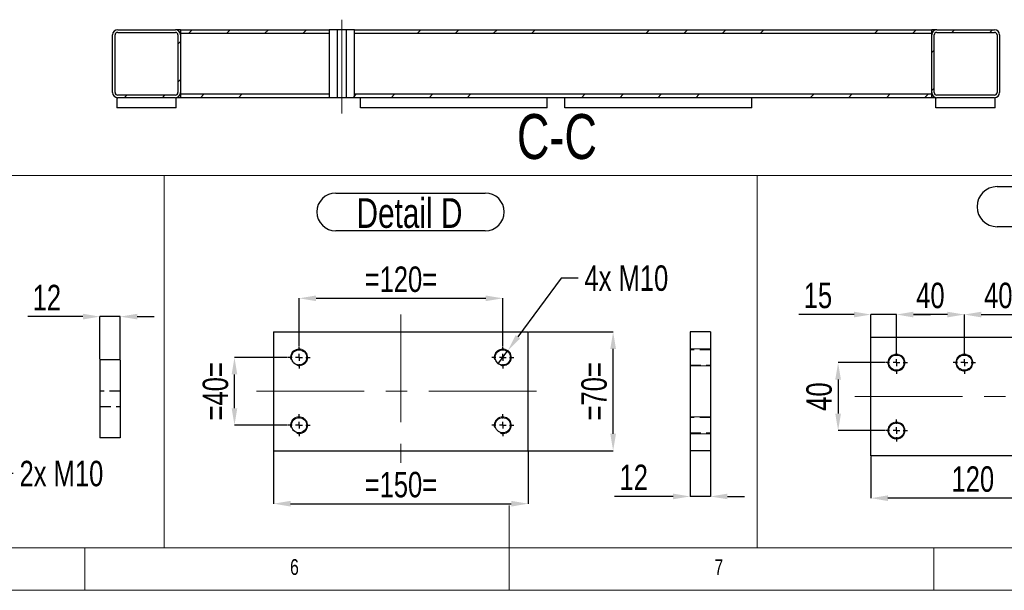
# Model space of a CAD drawing. Header units: millimetres. Extents: x 5 to 589, y 5 to 415.
# Tile 8 of 18: x 239 to 355, y 5 to 72. Entities that reach past the tile are written whole.
import ezdxf

# ---------------------------------------------------------------- set-up
doc = ezdxf.new("R2010")
doc.units = ezdxf.units.MM
doc.header["$PDSIZE"] = -1
doc.linetypes.add('CENTERX2', pattern=[20.32, 12.7, -2.54, 2.54, -2.54])
doc.linetypes.add('HIDDEN', pattern=[1.905, 1.27, -0.635])
for name, color, linetype in [('COTES', 1, 'Continuous'), ('NOTES', 6, 'Continuous'), ('TRAIT-FINS', 9, 'Continuous'), ('TRAIT-MIXTES', 3, 'CENTERX2'), ('TRAIT-TIRET', 2, 'HIDDEN')]:
    doc.layers.add(name, color=color, linetype=linetype)
doc.layers.add('TRAIT-FORT', color=4, linetype='Continuous', lineweight=25)
doc.styles.add('SLDTEXTSTYLE0', font='TXT', dxfattribs={"width": 0.75})
doc.dimstyles.new('SLDDIMSTYLE4', dxfattribs={"dimtxt": 3, "dimasz": 2, "dimexe": 0, "dimexo": 0.0625, "dimgap": 0.75, "dimtad": 0, "dimtih": 1, "dimtoh": 1, "dimdec": 0, "dimlfac": 5, "dimrnd": 1e-09, "dimzin": 12, "dimdsep": 46, "dimtxsty": 'SLDTEXTSTYLE0', "dimblk1": 'NONE', "dimsah": 1, "dimcen": 0, "dimadec": 0, "dimazin": 3, "dimtfac": 1, "dimtdec": 0, "dimtmove": 0, "dimatfit": 3, "dimldrblk": 'NONE', "dimfxl": 1, "dimfrac": 2, "dimtolj": 1, "dimtzin": 12, "dimarcsym": 0})
doc.dimstyles.new('SLDDIMSTYLE5', dxfattribs={"dimtxt": 3, "dimasz": 2, "dimexe": 0, "dimexo": 0.0625, "dimgap": 0.75, "dimtad": 1, "dimdec": 0, "dimlfac": 5, "dimrnd": 1e-09, "dimzin": 12, "dimdsep": 46, "dimtxsty": 'SLDTEXTSTYLE0', "dimsah": 1, "dimcen": 0.09, "dimadec": 0, "dimazin": 3, "dimtfac": 1, "dimtdec": 0, "dimtofl": 0, "dimtmove": 0, "dimatfit": 3, "dimfxl": 1, "dimfrac": 2, "dimtolj": 1, "dimtzin": 12, "dimarcsym": 0})
doc.dimstyles.new('SLDDIMSTYLE6', dxfattribs={"dimtxt": 3, "dimasz": 2, "dimexe": 0, "dimexo": 0.0625, "dimgap": 0.75, "dimtad": 1, "dimdec": 0, "dimlfac": 5, "dimrnd": 1e-09, "dimzin": 12, "dimdsep": 46, "dimtxsty": 'SLDTEXTSTYLE0', "dimsah": 1, "dimcen": 0.09, "dimadec": 0, "dimazin": 3, "dimtfac": 1, "dimtdec": 0, "dimtmove": 0, "dimatfit": 0, "dimfxl": 1, "dimfrac": 2, "dimtolj": 1, "dimtzin": 12, "dimarcsym": 0})
pattern_1 = [(45, (0, 0), (-13.4704, 13.4704), []), (45, (4.49, 0), (-13.4704, 13.4704), []), (45, (8.98, 0), (-13.4704, 13.4704), []), (45, (13.47, 0), (-13.4704, 13.4704), [])]

# ---------------------------------------------------------------- blocks, each defined once
blk = doc.blocks.new('_D_43')
at = {"layer": 'COTES', "color": 0, "lineweight": -2, "transparency": 16777216}
for p, q in [((232.4, 28.52), (233.09, 26.65)), ((235.98, 18.76), (233.78, 24.77)), ((238.55, 18.76), (235.98, 18.76))]:
    blk.add_line(p, q, dxfattribs=at)
at = {"layer": 'COTES', "color": 0, "transparency": 16777216}
blk.add_solid([(234.09, 24.88), (233.46, 24.65), (233.09, 26.65)], dxfattribs=at)
at = {"layer": 'Defpoints', "color": 0, "transparency": 16777216}
for p in [(232.4, 28.52), (233.09, 26.65)]:
    blk.add_point(p, dxfattribs=at)
at = {"layer": 'COTES', "color": 0, "transparency": 16777216, "insert": (239.3, 20.26), "char_height": 3, "attachment_point": 1, "style": 'SLDTEXTSTYLE0'}
blk.add_mtext('\\A1;2x M10', dxfattribs=at)
blk = doc.blocks.new('_NONE')
blk = doc.blocks.new('_D_52')
at = {"layer": 'COTES', "color": 0, "lineweight": -2, "transparency": 16777216}
for p, q in [((272.23, 33.82), (272.23, 39.41)), ((274.23, 39.41), (294.23, 39.41)), ((296.23, 33.82), (296.23, 39.41))]:
    blk.add_line(p, q, dxfattribs=at)
at = {"layer": 'COTES', "color": 0, "transparency": 16777216}
for points in [[(274.23, 39.74), (274.23, 39.08), (272.23, 39.41)], [(294.23, 39.74), (294.23, 39.08), (296.23, 39.41)]]:
    blk.add_solid(points, dxfattribs=at)
at = {"layer": 'Defpoints', "color": 0, "transparency": 16777216}
for p in [(296.23, 39.41), (272.23, 33.75), (296.23, 33.75)]:
    blk.add_point(p, dxfattribs=at)
at = {"layer": 'COTES', "color": 0, "transparency": 16777216, "insert": (284.23, 43.16), "char_height": 3, "attachment_point": 2, "style": 'SLDTEXTSTYLE0'}
blk.add_mtext('\\A1;=120=', dxfattribs=at)
blk = doc.blocks.new('_D_53')
at = {"layer": 'COTES', "color": 0, "lineweight": -2, "transparency": 16777216}
for p, q in [((269.23, 21.39), (269.23, 15.21)), ((299.23, 21.39), (299.23, 15.21)), ((271.23, 15.21), (297.23, 15.21))]:
    blk.add_line(p, q, dxfattribs=at)
at = {"layer": 'COTES', "color": 0, "transparency": 16777216}
for points in [[(271.23, 15.54), (271.23, 14.87), (269.23, 15.21)], [(297.23, 15.54), (297.23, 14.87), (299.23, 15.21)]]:
    blk.add_solid(points, dxfattribs=at)
at = {"layer": 'Defpoints', "color": 0, "transparency": 16777216}
for p in [(269.23, 21.45), (299.23, 21.45), (299.23, 15.21)]:
    blk.add_point(p, dxfattribs=at)
at = {"layer": 'COTES', "color": 0, "transparency": 16777216, "insert": (284.23, 18.96), "char_height": 3, "attachment_point": 2, "style": 'SLDTEXTSTYLE0'}
blk.add_mtext('\\A1;=150=', dxfattribs=at)
blk = doc.blocks.new('_D_54')
at = {"layer": 'COTES', "color": 0, "lineweight": -2, "transparency": 16777216}
for p, q in [((270.87, 32.45), (264.62, 32.45)), ((264.62, 26.45), (264.62, 30.45)), ((270.87, 24.45), (264.62, 24.45))]:
    blk.add_line(p, q, dxfattribs=at)
at = {"layer": 'COTES', "color": 0, "transparency": 16777216}
for points in [[(264.29, 30.45), (264.95, 30.45), (264.62, 32.45)], [(264.29, 26.45), (264.95, 26.45), (264.62, 24.45)]]:
    blk.add_solid(points, dxfattribs=at)
at = {"layer": 'Defpoints', "color": 0, "transparency": 16777216}
for p in [(264.62, 32.45), (270.93, 32.45), (270.93, 24.45)]:
    blk.add_point(p, dxfattribs=at)
at = {"layer": 'COTES', "color": 0, "transparency": 16777216, "insert": (260.87, 28.45), "char_height": 3, "attachment_point": 2, "rotation": 90, "style": 'SLDTEXTSTYLE0'}
blk.add_mtext('\\A1;=40=', dxfattribs=at)
blk = doc.blocks.new('_D_55')
at = {"layer": 'COTES', "color": 0, "lineweight": -2, "transparency": 16777216}
for p, q in [((299.3, 35.45), (309.23, 35.45)), ((309.23, 23.45), (309.23, 33.45)), ((299.3, 21.45), (309.23, 21.45))]:
    blk.add_line(p, q, dxfattribs=at)
at = {"layer": 'COTES', "color": 0, "transparency": 16777216}
for points in [[(308.9, 33.45), (309.57, 33.45), (309.23, 35.45)], [(308.9, 23.45), (309.57, 23.45), (309.23, 21.45)]]:
    blk.add_solid(points, dxfattribs=at)
at = {"layer": 'Defpoints', "color": 0, "transparency": 16777216}
for p in [(299.23, 35.45), (309.23, 35.45), (299.23, 21.45)]:
    blk.add_point(p, dxfattribs=at)
at = {"layer": 'COTES', "color": 0, "transparency": 16777216, "insert": (305.48, 28.45), "char_height": 3, "attachment_point": 2, "rotation": 90, "style": 'SLDTEXTSTYLE0'}
blk.add_mtext('\\A1;=70=', dxfattribs=at)
blk = doc.blocks.new('_D_56')
at = {"layer": 'COTES', "color": 0, "lineweight": -2, "transparency": 16777216}
for p, q in [((303.11, 41.79), (298.01, 34.87)), ((305.11, 41.79), (303.11, 41.79)), ((295.64, 31.65), (296.83, 33.26))]:
    blk.add_line(p, q, dxfattribs=at)
at = {"layer": 'COTES', "color": 0, "transparency": 16777216}
blk.add_solid([(297.75, 35.07), (298.28, 34.67), (296.83, 33.26)], dxfattribs=at)
at = {"layer": 'Defpoints', "color": 0, "transparency": 16777216}
for p in [(296.83, 33.26), (295.64, 31.65)]:
    blk.add_point(p, dxfattribs=at)
at = {"layer": 'COTES', "color": 0, "transparency": 16777216, "insert": (305.86, 43.29), "char_height": 3, "attachment_point": 1, "style": 'SLDTEXTSTYLE0'}
blk.add_mtext('\\A1;4x M10', dxfattribs=at)
blk = doc.blocks.new('SW_NOTE_51')
at = {"layer": 'NOTES', "color": 0}
for p, q in [((-0.1, 5.12), (17.52, 5.12)), ((17.52, 0.65), (-0.1, 0.65))]:
    blk.add_line(p, q, dxfattribs=at)
for centre, start, end in [((-0.1, 2.89), 90, 270), ((17.52, 2.89), 270, 90)]:
    blk.add_arc(centre, 2.23, start, end, dxfattribs=at)
at = {"layer": 'NOTES', "color": 0, "insert": (8.59, 4.51), "char_height": 3.5, "attachment_point": 2, "style": 'SLDTEXTSTYLE0'}
blk.add_mtext('Detail D', dxfattribs=at)
blk = doc.blocks.new('SW_CENTERMARKSYMBOL_11')
at = {"layer": 'TRAIT-MIXTES', "color": 0}
for p, q in [((0, 0.8), (0, 1.3)), ((-0.8, 0), (-1.3, 0)), ((0, 0), (-0.4, 0)), ((0, 0), (0, 0.4)), ((0, 0), (0, -0.4)), ((0, 0), (0.4, 0)), ((0.8, 0), (1.3, 0)), ((0, -0.8), (0, -1.3))]:
    blk.add_line(p, q, dxfattribs=at)
blk = doc.blocks.new('SW_CENTERMARKSYMBOL_12')
at = {"layer": 'TRAIT-MIXTES', "color": 0}
for p, q in [((0, 0.8), (0, 1.3)), ((-0.8, 0), (-1.3, 0)), ((0, 0), (-0.4, 0)), ((0, 0), (0, 0.4)), ((0, 0), (0, -0.4)), ((0, 0), (0.4, 0)), ((0.8, 0), (1.3, 0)), ((0, -0.8), (0, -1.3))]:
    blk.add_line(p, q, dxfattribs=at)
blk = doc.blocks.new('SW_CENTERMARKSYMBOL_13')
at = {"layer": 'TRAIT-MIXTES', "color": 0}
for p, q in [((0, 0.8), (0, 1.3)), ((-0.8, 0), (-1.3, 0)), ((0, 0), (-0.4, 0)), ((0, 0), (0, 0.4)), ((0, 0), (0, -0.4)), ((0, 0), (0.4, 0)), ((0.8, 0), (1.3, 0)), ((0, -0.8), (0, -1.3))]:
    blk.add_line(p, q, dxfattribs=at)
blk = doc.blocks.new('SW_CENTERMARKSYMBOL_14')
at = {"layer": 'TRAIT-MIXTES', "color": 0}
for p, q in [((0, 0.8), (0, 1.3)), ((-0.8, 0), (-1.3, 0)), ((0, 0), (-0.4, 0)), ((0, 0), (0, 0.4)), ((0, 0), (0, -0.4)), ((0, 0), (0.4, 0)), ((0.8, 0), (1.3, 0)), ((0, -0.8), (0, -1.3))]:
    blk.add_line(p, q, dxfattribs=at)
blk = doc.blocks.new('_D_58')
at = {"layer": 'COTES', "color": 0, "lineweight": -2, "transparency": 16777216}
for p, q in [((350.61, 33.19), (350.61, 37.5)), ((352.61, 37.5), (356.61, 37.5)), ((358.61, 33.19), (358.61, 37.5))]:
    blk.add_line(p, q, dxfattribs=at)
at = {"layer": 'COTES', "color": 0, "transparency": 16777216}
for points in [[(352.61, 37.83), (352.61, 37.16), (350.61, 37.5)], [(356.61, 37.83), (356.61, 37.16), (358.61, 37.5)]]:
    blk.add_solid(points, dxfattribs=at)
at = {"layer": 'Defpoints', "color": 0, "transparency": 16777216}
for p in [(358.61, 37.5), (350.61, 33.13), (358.61, 33.13)]:
    blk.add_point(p, dxfattribs=at)
at = {"layer": 'COTES', "color": 0, "transparency": 16777216, "insert": (354.61, 41.25), "char_height": 3, "attachment_point": 2, "style": 'SLDTEXTSTYLE0'}
blk.add_mtext('\\A1;40', dxfattribs=at)
blk = doc.blocks.new('_D_59')
at = {"layer": 'COTES', "color": 0, "lineweight": -2, "transparency": 16777216}
for p, q in [((342.61, 33.19), (342.61, 37.5)), ((348.61, 37.5), (344.61, 37.5)), ((350.61, 33.19), (350.61, 37.5))]:
    blk.add_line(p, q, dxfattribs=at)
at = {"layer": 'COTES', "color": 0, "transparency": 16777216}
for points in [[(344.61, 37.83), (344.61, 37.16), (342.61, 37.5)], [(348.61, 37.83), (348.61, 37.16), (350.61, 37.5)]]:
    blk.add_solid(points, dxfattribs=at)
at = {"layer": 'Defpoints', "color": 0, "transparency": 16777216}
for p in [(342.61, 37.5), (342.61, 33.13), (350.61, 33.13)]:
    blk.add_point(p, dxfattribs=at)
at = {"layer": 'COTES', "color": 0, "transparency": 16777216, "insert": (346.61, 41.25), "char_height": 3, "attachment_point": 2, "style": 'SLDTEXTSTYLE0'}
blk.add_mtext('\\A1;40', dxfattribs=at)
blk = doc.blocks.new('_D_60')
at = {"layer": 'COTES', "color": 0, "lineweight": -2, "transparency": 16777216}
for p, q in [((341.25, 31.83), (335.74, 31.83)), ((335.74, 29.83), (335.74, 25.83)), ((341.25, 23.83), (335.74, 23.83))]:
    blk.add_line(p, q, dxfattribs=at)
at = {"layer": 'COTES', "color": 0, "transparency": 16777216}
for points in [[(335.4, 29.83), (336.07, 29.83), (335.74, 31.83)], [(335.4, 25.83), (336.07, 25.83), (335.74, 23.83)]]:
    blk.add_solid(points, dxfattribs=at)
at = {"layer": 'Defpoints', "color": 0, "transparency": 16777216}
for p in [(341.31, 31.83), (335.74, 23.83), (341.31, 23.83)]:
    blk.add_point(p, dxfattribs=at)
at = {"layer": 'COTES', "color": 0, "transparency": 16777216, "insert": (331.99, 27.83), "char_height": 3, "attachment_point": 2, "rotation": 90, "style": 'SLDTEXTSTYLE0'}
blk.add_mtext('\\A1;40', dxfattribs=at)
blk = doc.blocks.new('_D_62')
at = {"layer": 'COTES', "color": 0, "lineweight": -2, "transparency": 16777216}
for p, q in [((339.61, 20.76), (339.61, 15.86)), ((363.61, 20.76), (363.61, 15.86)), ((361.61, 15.86), (341.61, 15.86))]:
    blk.add_line(p, q, dxfattribs=at)
at = {"layer": 'COTES', "color": 0, "transparency": 16777216}
for points in [[(341.61, 16.19), (341.61, 15.52), (339.61, 15.86)], [(361.61, 16.19), (361.61, 15.52), (363.61, 15.86)]]:
    blk.add_solid(points, dxfattribs=at)
at = {"layer": 'Defpoints', "color": 0, "transparency": 16777216}
for p in [(339.61, 20.83), (363.61, 20.83), (339.61, 15.86)]:
    blk.add_point(p, dxfattribs=at)
at = {"layer": 'COTES', "color": 0, "transparency": 16777216, "insert": (351.61, 19.61), "char_height": 3, "attachment_point": 2, "style": 'SLDTEXTSTYLE0'}
blk.add_mtext('\\A1;120', dxfattribs=at)
blk = doc.blocks.new('_D_63')
at = {"layer": 'COTES', "color": 0, "lineweight": -2, "transparency": 16777216}
for p, q in [((337.61, 37.5), (331.11, 37.5)), ((339.61, 34.89), (339.61, 37.5)), ((342.61, 37.5), (339.61, 37.5)), ((342.61, 33.19), (342.61, 37.5)), ((344.61, 37.5), (346.61, 37.5))]:
    blk.add_line(p, q, dxfattribs=at)
at = {"layer": 'COTES', "color": 0, "transparency": 16777216}
for points in [[(337.61, 37.83), (337.61, 37.16), (339.61, 37.5)], [(344.61, 37.83), (344.61, 37.16), (342.61, 37.5)]]:
    blk.add_solid(points, dxfattribs=at)
at = {"layer": 'Defpoints', "color": 0, "transparency": 16777216}
for p in [(339.61, 37.5), (339.61, 34.83), (342.61, 33.13)]:
    blk.add_point(p, dxfattribs=at)
at = {"layer": 'COTES', "color": 0, "transparency": 16777216, "insert": (333.36, 41.25), "char_height": 3, "attachment_point": 2, "style": 'SLDTEXTSTYLE0'}
blk.add_mtext('\\A1;15', dxfattribs=at)
blk = doc.blocks.new('SW_NOTE_52')
at = {"layer": 'NOTES', "color": 0}
for p, q in [((0, 5.21), (16.62, 5.21)), ((16.62, 0.49), (0, 0.49))]:
    blk.add_line(p, q, dxfattribs=at)
for centre, start, end in [((0, 2.85), 90, 270), ((16.62, 2.85), 270, 90)]:
    blk.add_arc(centre, 2.36, start, end, dxfattribs=at)
at = {"layer": 'NOTES', "color": 0, "insert": (8.2, 4.51), "char_height": 3.5, "attachment_point": 2, "style": 'SLDTEXTSTYLE0'}
blk.add_mtext('Detail E', dxfattribs=at)
blk = doc.blocks.new('SW_CENTERMARKSYMBOL_15')
at = {"layer": 'TRAIT-MIXTES', "color": 0}
for p, q in [((0, 0.8), (0, 1.3)), ((-0.8, 0), (-1.3, 0)), ((0, 0), (-0.4, 0)), ((0, 0), (0, 0.4)), ((0, 0), (0, -0.4)), ((0, 0), (0.4, 0)), ((0.8, 0), (1.3, 0)), ((0, -0.8), (0, -1.3))]:
    blk.add_line(p, q, dxfattribs=at)
blk = doc.blocks.new('SW_CENTERMARKSYMBOL_17')
at = {"layer": 'TRAIT-MIXTES', "color": 0}
for p, q in [((0, 0.8), (0, 1.3)), ((-0.8, 0), (-1.3, 0)), ((0, 0), (-0.4, 0)), ((0, 0), (0, 0.4)), ((0, 0), (0, -0.4)), ((0, 0), (0.4, 0)), ((0.8, 0), (1.3, 0)), ((0, -0.8), (0, -1.3))]:
    blk.add_line(p, q, dxfattribs=at)
blk = doc.blocks.new('SW_CENTERMARKSYMBOL_18')
at = {"layer": 'TRAIT-MIXTES', "color": 0}
for p, q in [((0, 0.8), (0, 1.3)), ((-0.8, 0), (-1.3, 0)), ((0, 0), (-0.4, 0)), ((0, 0), (0, 0.4)), ((0, 0), (0, -0.4)), ((0, 0), (0.4, 0)), ((0.8, 0), (1.3, 0)), ((0, -0.8), (0, -1.3))]:
    blk.add_line(p, q, dxfattribs=at)
blk = doc.blocks.new('_D_65')
at = {"layer": 'COTES', "color": 0, "lineweight": -2, "transparency": 16777216}
for p, q in [((318.3, 21.39), (318.3, 16.06)), ((320.7, 21.39), (320.7, 16.06)), ((316.3, 16.06), (309.41, 16.06)), ((320.7, 16.06), (318.3, 16.06)), ((322.7, 16.06), (324.7, 16.06))]:
    blk.add_line(p, q, dxfattribs=at)
at = {"layer": 'COTES', "color": 0, "transparency": 16777216}
for points in [[(316.3, 16.39), (316.3, 15.73), (318.3, 16.06)], [(322.7, 16.39), (322.7, 15.73), (320.7, 16.06)]]:
    blk.add_solid(points, dxfattribs=at)
at = {"layer": 'Defpoints', "color": 0, "transparency": 16777216}
for p in [(318.3, 21.45), (320.7, 21.45), (318.3, 16.06)]:
    blk.add_point(p, dxfattribs=at)
at = {"layer": 'COTES', "color": 0, "transparency": 16777216, "insert": (311.66, 19.81), "char_height": 3, "attachment_point": 2, "style": 'SLDTEXTSTYLE0'}
blk.add_mtext('\\A1;12', dxfattribs=at)
blk = doc.blocks.new('_D_66')
at = {"layer": 'COTES', "color": 0, "lineweight": -2, "transparency": 16777216}
for p, q in [((246.77, 37.25), (240.27, 37.25)), ((248.77, 32.25), (248.77, 37.25)), ((251.17, 37.25), (248.77, 37.25)), ((251.17, 32.25), (251.17, 37.25)), ((253.17, 37.25), (255.17, 37.25))]:
    blk.add_line(p, q, dxfattribs=at)
at = {"layer": 'COTES', "color": 0, "transparency": 16777216}
for points in [[(246.77, 37.59), (246.77, 36.92), (248.77, 37.25)], [(253.17, 37.59), (253.17, 36.92), (251.17, 37.25)]]:
    blk.add_solid(points, dxfattribs=at)
at = {"layer": 'Defpoints', "color": 0, "transparency": 16777216}
for p in [(248.77, 37.25), (248.77, 32.18), (251.17, 32.18)]:
    blk.add_point(p, dxfattribs=at)
at = {"layer": 'COTES', "color": 0, "transparency": 16777216, "insert": (242.52, 41), "char_height": 3, "attachment_point": 2, "style": 'SLDTEXTSTYLE0'}
blk.add_mtext('\\A1;12', dxfattribs=at)

msp = doc.modelspace()

# ---------------------------------------------------------------- hatches: boundary and pattern name
at = {"layer": 'TRAIT-FINS'}
h = msp.add_hatch(dxfattribs=at)
h.set_pattern_fill('DIN 201 ACIER ET FONTE', color=256, style=0, pattern_type=2)
h.set_pattern_definition(pattern_1)
edge = h.paths.add_edge_path(flags=0)
edge.add_line((250.86, 63.05), (257.66, 63.05))
edge.add_arc((257.66, 63.65), 0.6, 270, 360)
edge.add_line((258.26, 63.65), (258.26, 70.45))
edge.add_arc((257.66, 70.45), 0.6, 0, 90)
edge.add_line((257.66, 71.05), (250.86, 71.05))
edge.add_arc((250.86, 70.45), 0.6, 90, 180)
edge.add_line((250.26, 70.45), (250.26, 63.65))
edge.add_arc((250.86, 63.65), 0.6, 180, 270)
edge = h.paths.add_edge_path(flags=0)
edge.add_arc((257.66, 70.45), 0.3, 0, 90, ccw=False)
edge.add_line((257.96, 70.45), (257.96, 63.65))
edge.add_arc((257.66, 63.65), 0.3, 270, 360, ccw=False)
edge.add_line((257.66, 63.35), (250.86, 63.35))
edge.add_arc((250.86, 63.65), 0.3, 180, 270, ccw=False)
edge.add_line((250.56, 63.65), (250.56, 70.45))
edge.add_arc((250.86, 70.45), 0.3, 90, 180, ccw=False)
edge.add_line((250.86, 70.75), (257.66, 70.75))
h = msp.add_hatch(dxfattribs=at)
h.set_pattern_fill('DIN 201 ACIER ET FONTE', color=256, style=0, pattern_type=2)
h.set_pattern_definition(pattern_1)
h.paths.add_polyline_path([(275.76, 70.65), (275.76, 71.05), (258.26, 71.05), (258.26, 70.65)], flags=0)
h = msp.add_hatch(dxfattribs=at)
h.set_pattern_fill('DIN 201 ACIER ET FONTE', color=256, style=0, pattern_type=2)
h.set_pattern_definition(pattern_1)
h.paths.add_polyline_path([(276.73, 71.05), (275.76, 71.05), (275.76, 63.05), (276.73, 63.05)], flags=0)
h = msp.add_hatch(dxfattribs=at)
h.set_pattern_fill('DIN 201 ACIER ET FONTE', color=256, style=0, pattern_type=2)
h.set_pattern_definition(pattern_1)
h.paths.add_polyline_path([(277.8, 63.05), (278.76, 63.05), (278.76, 71.05), (277.8, 71.05)], flags=0)
h = msp.add_hatch(dxfattribs=at)
h.set_pattern_fill('DIN 201 ACIER ET FONTE', color=256, style=0, pattern_type=2)
h.set_pattern_definition(pattern_1)
h.paths.add_polyline_path([(278.76, 71.05), (278.76, 70.65), (346.76, 70.65), (346.76, 71.05)], flags=0)
h = msp.add_hatch(dxfattribs=at)
h.set_pattern_fill('DIN 201 ACIER ET FONTE', color=256, style=0, pattern_type=2)
h.set_pattern_definition(pattern_1)
edge = h.paths.add_edge_path(flags=0)
edge.add_arc((347.36, 63.65), 0.6, 180, 270)
edge.add_line((347.36, 63.05), (354.16, 63.05))
edge.add_arc((354.16, 63.65), 0.6, 270, 360)
edge.add_line((354.76, 63.65), (354.76, 70.45))
edge.add_arc((354.16, 70.45), 0.6, 0, 90)
edge.add_line((354.16, 71.05), (347.36, 71.05))
edge.add_arc((347.36, 70.45), 0.6, 90, 180)
edge.add_line((346.76, 70.45), (346.76, 63.65))
edge = h.paths.add_edge_path(flags=0)
edge.add_line((354.16, 63.35), (347.36, 63.35))
edge.add_arc((347.36, 63.65), 0.3, 180, 270, ccw=False)
edge.add_line((347.06, 63.65), (347.06, 70.45))
edge.add_arc((347.36, 70.45), 0.3, 90, 180, ccw=False)
edge.add_line((347.36, 70.75), (354.16, 70.75))
edge.add_arc((354.16, 70.45), 0.3, 0, 90, ccw=False)
edge.add_line((354.46, 70.45), (354.46, 63.65))
edge.add_arc((354.16, 63.65), 0.3, -90, 0, ccw=False)
h = msp.add_hatch(dxfattribs=at)
h.set_pattern_fill('DIN 201 ACIER ET FONTE', color=256, style=0, pattern_type=2)
h.set_pattern_definition(pattern_1)
h.paths.add_polyline_path([(275.76, 63.05), (275.76, 63.45), (258.26, 63.45), (258.26, 63.05)], flags=0)
h = msp.add_hatch(dxfattribs=at)
h.set_pattern_fill('DIN 201 ACIER ET FONTE', color=256, style=0, pattern_type=2)
h.set_pattern_definition(pattern_1)
h.paths.add_polyline_path([(278.76, 63.45), (278.76, 63.05), (346.76, 63.05), (346.76, 63.45)], flags=0)

# ---------------------------------------------------------------- linework, layer by layer
at = {"lineweight": 18}
for p, q in [((105.5, 53.87), (256.32, 53.87)), ((256.32, 10), (256.32, 53.87)), ((256.32, 53.87), (326.2, 53.87)), ((256.32, 53.87), (256.32, 10)), ((326.2, 53.87), (326.2, 10)), ((326.2, 10), (326.2, 53.87)), ((326.2, 53.87), (391.63, 53.87)), ((297, 5), (297, 15)), ((10, 10), (584, 10)), ((105.5, 10), (256.32, 10)), ((247, 5), (247, 10)), ((256.32, 10), (326.2, 10)), ((326.2, 10), (391.63, 10)), ((347, 5), (347, 10)), ((5, 5), (589, 5))]:
    msp.add_line(p, q, dxfattribs=at)
at = {"layer": 'TRAIT-FINS', "lineweight": 18}
for p, q in [((320.7, 33.45), (318.3, 33.45)), ((320.7, 33.45), (318.3, 33.45)), ((320.7, 31.45), (318.3, 31.45)), ((320.7, 31.45), (318.3, 31.45)), ((320.7, 25.45), (318.3, 25.45)), ((320.7, 25.45), (318.3, 25.45)), ((320.7, 23.45), (318.3, 23.45)), ((320.7, 23.45), (318.3, 23.45))]:
    msp.add_line(p, q, dxfattribs=at)
for centre in [(342.61, 31.83), (350.61, 31.83), (342.61, 23.83)]:
    msp.add_circle(centre, 1, dxfattribs=at)
for centre in [(272.23, 32.45), (296.23, 32.45), (342.61, 31.83), (350.61, 31.83), (272.23, 24.45), (296.23, 24.45), (342.61, 23.83)]:
    msp.add_arc(centre, 1, 255, 195, dxfattribs=at)
at = {"layer": 'TRAIT-FORT', "lineweight": 25}
for p, q in [((250.86, 71.05), (257.66, 71.05)), ((258.26, 71.05), (257.66, 71.05)), ((258.26, 71.05), (275.76, 71.05)), ((258.26, 71.05), (258.26, 70.65)), ((275.76, 71.05), (275.76, 63.05)), ((276.73, 71.05), (275.76, 71.05)), ((275.76, 71.05), (275.76, 70.65)), ((276.73, 71.05), (276.73, 63.05)), ((277.8, 71.05), (276.73, 71.05)), ((277.8, 63.05), (277.8, 71.05)), ((278.76, 71.05), (277.8, 71.05)), ((278.76, 63.05), (278.76, 71.05)), ((278.76, 70.65), (278.76, 71.05)), ((278.76, 71.05), (346.76, 71.05)), ((346.76, 70.65), (346.76, 71.05)), ((347.36, 71.05), (346.76, 71.05)), ((347.36, 71.05), (354.16, 71.05)), ((250.26, 63.65), (250.26, 70.45)), ((250.56, 63.65), (250.56, 70.45)), ((250.86, 70.75), (257.66, 70.75)), ((257.96, 70.45), (257.96, 63.65)), ((258.26, 70.65), (275.76, 70.65)), ((258.26, 70.65), (258.26, 70.45)), ((258.26, 70.45), (258.26, 63.65)), ((278.76, 70.65), (346.76, 70.65)), ((346.76, 70.45), (346.76, 70.65)), ((346.76, 63.65), (346.76, 70.45)), ((347.06, 63.65), (347.06, 70.45)), ((347.36, 70.75), (354.16, 70.75)), ((354.46, 70.45), (354.46, 63.65)), ((354.76, 70.45), (354.76, 63.65)), ((250.76, 63.05), (250.76, 61.85)), ((257.66, 63.35), (250.86, 63.35)), ((257.66, 63.05), (250.86, 63.05)), ((257.76, 61.85), (257.76, 63.05)), ((258.26, 63.05), (257.76, 63.05)), ((258.26, 63.65), (258.26, 63.45)), ((275.76, 63.45), (258.26, 63.45)), ((258.26, 63.45), (258.26, 63.05)), ((275.76, 63.05), (258.26, 63.05)), ((275.76, 63.45), (275.76, 63.05)), ((276.73, 63.05), (275.76, 63.05)), ((277.8, 63.05), (276.73, 63.05)), ((278.76, 63.05), (277.8, 63.05)), ((278.76, 63.05), (278.76, 63.45)), ((346.76, 63.45), (278.76, 63.45)), ((346.76, 63.05), (278.76, 63.05)), ((279.46, 61.85), (279.46, 63.05)), ((301.46, 61.85), (301.46, 63.05)), ((303.56, 61.85), (303.56, 63.05)), ((325.56, 61.85), (325.56, 63.05)), ((346.76, 63.45), (346.76, 63.65)), ((346.76, 63.05), (346.76, 63.45)), ((347.26, 63.05), (346.76, 63.05)), ((347.26, 61.85), (347.26, 63.05)), ((354.16, 63.35), (347.36, 63.35)), ((354.16, 63.05), (347.36, 63.05)), ((354.26, 61.85), (354.26, 63.05)), ((257.76, 61.85), (250.76, 61.85)), ((301.46, 61.85), (279.46, 61.85)), ((325.56, 61.85), (303.56, 61.85)), ((354.26, 61.85), (347.26, 61.85)), ((269.23, 35.45), (299.23, 35.45)), ((269.23, 35.45), (269.23, 21.45)), ((299.23, 21.45), (299.23, 35.45)), ((318.3, 35.45), (318.3, 21.45)), ((320.7, 35.45), (318.3, 35.45)), ((320.7, 35.45), (320.7, 21.45)), ((339.61, 20.83), (339.61, 34.83)), ((339.61, 34.83), (363.61, 34.83)), ((248.77, 32.18), (248.77, 22.98)), ((251.17, 32.18), (248.77, 32.18)), ((251.17, 32.18), (251.17, 22.98)), ((251.17, 22.98), (248.77, 22.98)), ((269.23, 21.45), (299.23, 21.45)), ((320.7, 21.45), (318.3, 21.45)), ((363.61, 20.83), (339.61, 20.83))]:
    msp.add_line(p, q, dxfattribs=at)
for centre in [(272.23, 32.45), (296.23, 32.45), (342.61, 31.83), (350.61, 31.83), (272.23, 24.45), (296.23, 24.45), (342.61, 23.83)]:
    msp.add_circle(centre, 0.9, dxfattribs=at)
for centre, radius, start, end in [((250.86, 70.45), 0.6, 90, 180), ((257.66, 70.45), 0.6, 360, 90), ((347.36, 70.45), 0.6, 90, 180), ((354.16, 70.45), 0.6, 0, 90), ((250.86, 70.45), 0.3, 90, 180), ((257.66, 70.45), 0.3, 360, 90), ((347.36, 70.45), 0.3, 90, 180), ((354.16, 70.45), 0.3, 0, 90), ((250.86, 63.65), 0.6, 180, 270), ((250.86, 63.65), 0.3, 180, 270), ((257.66, 63.65), 0.6, 270, 360), ((257.66, 63.65), 0.3, 270, 0), ((347.36, 63.65), 0.6, 180, 270), ((347.36, 63.65), 0.3, 180, 270), ((354.16, 63.65), 0.6, 270, 0), ((354.16, 63.65), 0.3, 270, 0)]:
    msp.add_arc(centre, radius, start, end, dxfattribs=at)
at = {"layer": 'TRAIT-MIXTES', "lineweight": 18}
for p, q in [((277.26, 72.24), (277.26, 61.2)), ((284.23, 37.52), (284.23, 20.03)), ((267.2, 28.45), (301.32, 28.45)), ((337.69, 27.83), (364.77, 27.83))]:
    msp.add_line(p, q, dxfattribs=at)
at = {"layer": 'TRAIT-TIRET'}
for p, q in [((320.7, 33.35), (318.3, 33.35)), ((318.3, 31.55), (320.7, 31.55)), ((251.17, 28.48), (248.77, 28.48)), ((248.77, 26.68), (251.17, 26.68)), ((320.7, 25.35), (318.3, 25.35)), ((318.3, 23.55), (320.7, 23.55))]:
    msp.add_line(p, q, dxfattribs=at)

# ---------------------------------------------------------------- block references
at = {"layer": 'NOTES'}
for name, p in [('SW_NOTE_52', (354.47, 47.36)), ('SW_NOTE_51', (276.65, 46.7))]:
    msp.add_blockref(name, p, dxfattribs=at)
at = {"layer": 'TRAIT-MIXTES'}
for name, p in [('SW_CENTERMARKSYMBOL_12', (272.23, 32.45)), ('SW_CENTERMARKSYMBOL_14', (296.23, 32.45)), ('SW_CENTERMARKSYMBOL_18', (342.61, 31.83)), ('SW_CENTERMARKSYMBOL_15', (350.61, 31.83)), ('SW_CENTERMARKSYMBOL_11', (272.23, 24.45)), ('SW_CENTERMARKSYMBOL_13', (296.23, 24.45)), ('SW_CENTERMARKSYMBOL_17', (342.61, 23.83))]:
    msp.add_blockref(name, p, dxfattribs=at)

# ---------------------------------------------------------------- texts
at = {"layer": 'NOTES', "style": 'SLDTEXTSTYLE0'}
for s, insert, char_height, attachment_point in [('C-C', (302.61, 61.12), 5.292, 2), ('6', (271.17, 8.67), 1.85, 1), ('7', (321.17, 8.67), 1.85, 1)]:
    msp.add_mtext(s, dxfattribs=dict(at, insert=insert, char_height=char_height, attachment_point=attachment_point))

# ---------------------------------------------------------------- dimensions: what is measured, and where the dimension line sits
at = {"layer": 'COTES'}
for base, p1, p2, picture, middle in [((296.23, 39.41), (272.23, 33.75), (296.23, 33.75), '_D_52', (284.23, 39.41)), ((299.23, 15.21), (269.23, 21.45), (299.23, 21.45), '_D_53', (284.23, 15.21))]:
    dim = msp.add_linear_dim(base=base, p1=p1, p2=p2, text='=<>=', dimstyle='SLDDIMSTYLE5', dxfattribs=at)
    dim.commit()
    dim.dimension.update_dxf_attribs({"geometry": picture, "text_midpoint": middle, "dimtype": 160})
for p1, p2, text, picture, middle in [((295.64, 31.65), (296.83, 33.26), '4x M10', '_D_56', (311.68, 41.79)), ((232.4, 28.52), (233.09, 26.65), '2x M<>', '_D_43', (245.12, 18.76))]:
    dim = msp.add_diameter_dim_2p(p1=p1, p2=p2, text=text, dimstyle='SLDDIMSTYLE4', override={"dimpost": '<>'}, dxfattribs=at)
    dim.commit()
    dim.dimension.update_dxf_attribs({"geometry": picture, "text_midpoint": middle, "dimtype": 163})
for base, p1, p2, dimstyle, picture, middle in [((248.77, 37.25), (251.17, 32.18), (248.77, 32.18), 'SLDDIMSTYLE6', '_D_66', (242.52, 37.25)), ((339.61, 37.5), (342.61, 33.13), (339.61, 34.83), 'SLDDIMSTYLE6', '_D_63', (333.36, 37.5)), ((342.61, 37.5), (350.61, 33.13), (342.61, 33.13), 'SLDDIMSTYLE5', '_D_59', (346.61, 37.5)), ((358.61, 37.5), (350.61, 33.13), (358.61, 33.13), 'SLDDIMSTYLE5', '_D_58', (354.61, 37.5)), ((339.61, 15.86), (363.61, 20.83), (339.61, 20.83), 'SLDDIMSTYLE5', '_D_62', (351.61, 15.86))]:
    dim = msp.add_linear_dim(base=base, p1=p1, p2=p2, dimstyle=dimstyle, dxfattribs=at)
    dim.commit()
    dim.dimension.update_dxf_attribs({"geometry": picture, "text_midpoint": middle, "dimtype": 160})
for base, p1, p2, dimstyle, picture, middle in [((309.23, 35.45), (299.23, 21.45), (299.23, 35.45), 'SLDDIMSTYLE5', '_D_55', (309.23, 28.45)), ((264.62, 32.45), (270.93, 24.45), (270.93, 32.45), 'SLDDIMSTYLE6', '_D_54', (264.62, 28.45))]:
    dim = msp.add_linear_dim(base=base, p1=p1, p2=p2, angle=90, text='=<>=', dimstyle=dimstyle, dxfattribs=at)
    dim.commit()
    dim.dimension.update_dxf_attribs({"geometry": picture, "text_midpoint": middle, "dimtype": 160})
for base, p1, p2, angle, picture, middle in [((335.74, 23.83), (341.31, 31.83), (341.31, 23.83), 90, '_D_60', (335.74, 27.83)), ((318.3, 16.06), (320.7, 21.45), (318.3, 21.45), 0, '_D_65', (311.66, 16.06))]:
    dim = msp.add_linear_dim(base=base, p1=p1, p2=p2, angle=angle, dimstyle='SLDDIMSTYLE6', dxfattribs=at)
    dim.commit()
    dim.dimension.update_dxf_attribs({"geometry": picture, "text_midpoint": middle, "dimtype": 160})

doc.saveas('drawing.dxf')
